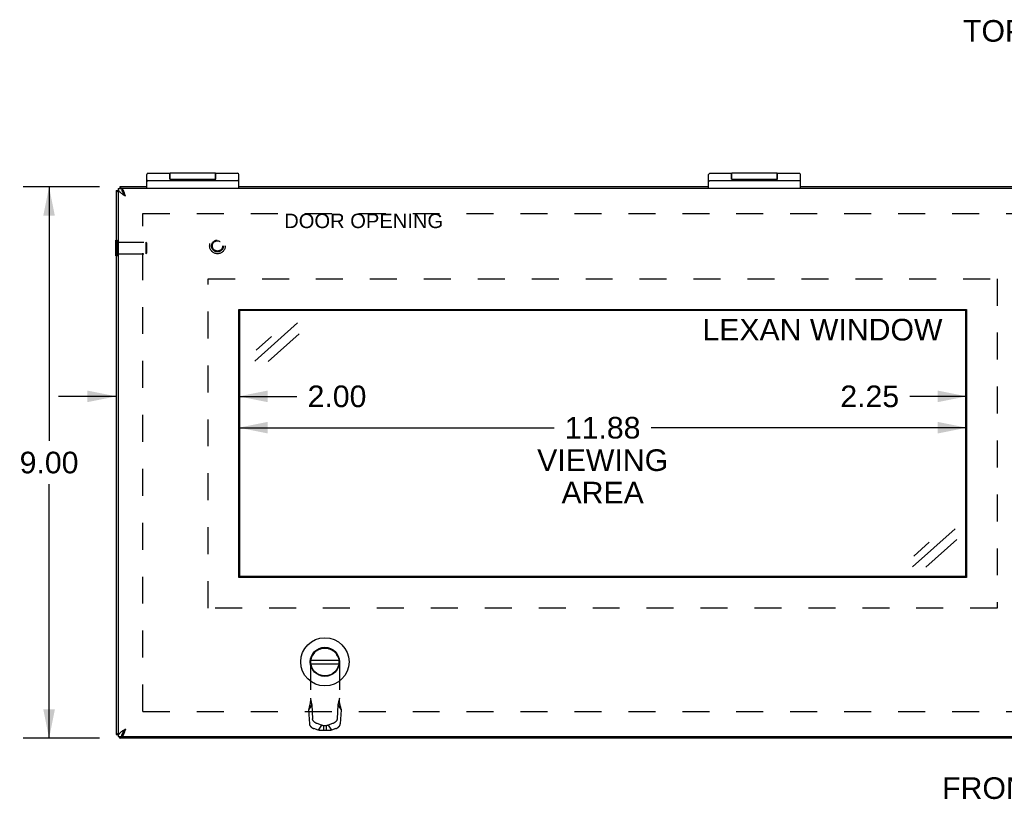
# Model space of a CAD drawing. Header units: inches. Extents: x 0 to 80, y 0 to 51.8.
# Tile 4 of 10: x 12.2 to 28.3, y 26.4 to 39.2. Entities that reach past the tile are written whole.
import ezdxf

# ---------------------------------------------------------------- set-up
doc = ezdxf.new("R2010")
doc.units = ezdxf.units.IN
doc.header["$LTSCALE"] = 4.400265
doc.header["$MEASUREMENT"] = 0
doc.linetypes.add('HIDDEN', pattern=[0.2, 0.1, -0.1])
doc.layers.get('0').update_dxf_attribs({"linetype": 'CONTINUOUS'})
for name, color, linetype in [('02___PRT_ALL_AXES', 7, 'CONTINUOUS'), ('DEFAULT_2', 8, 'HIDDEN'), ('DIMENSIONS', 7, 'CONTINUOUS')]:
    doc.layers.add(name, color=color, linetype=linetype)
doc.styles.get("Standard").update_dxf_attribs({"font": 'arial.ttf'})
doc.dimstyles.new('DIMSTYLE_1', dxfattribs={"dimtxt": 0.352962, "dimasz": 0.470617, "dimexe": 0.09, "dimexo": 0.07, "dimgap": 0.0375, "dimtad": 0, "dimtih": 1, "dimtoh": 1, "dimzin": 4, "dimdsep": 46, "dimtxsty": 'Standard', "dimblk": '_FILLED', "dimblk1": '_FILLED', "dimblk2": '_FILLED', "dimcen": 0.09, "dimazin": 1, "dimtfac": 1, "dimtofl": 0, "dimtmove": 0, "dimatfit": 3, "dimldrblk": '_FILLED', "dimfxl": 0, "dimtolj": 1, "dimtzin": 4, "dimarcsym": 0})

# ---------------------------------------------------------------- blocks, each defined once
blk = doc.blocks.new('_FILLED')
at = {"color": 0, "linetype": 'ByBlock'}
blk.add_solid([(0, 0), (-1, 0.2), (-1, -0.2)], dxfattribs=at)
blk = doc.blocks.new('*D4')
at = {"layer": 'DIMENSIONS', "color": 2, "linetype": 'Continuous'}
for p, q in [((13.54, 36.427), (12.292, 36.427)), ((12.715, 36.427), (12.715, 32.28)), ((12.715, 27.427), (12.715, 31.574)), ((13.54, 27.427), (12.292, 27.427))]:
    blk.add_line(p, q, dxfattribs=at)
at = {"layer": 'DIMENSIONS', "color": 2, "linetype": 'Continuous', "xscale": 0.4706166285, "yscale": 0.4706166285, "zscale": 0.4706166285}
for p, rotation in [((12.715, 36.427), 90), ((12.715, 27.427), 270)]:
    blk.add_blockref('_FILLED', p, dxfattribs=dict(at, rotation=rotation))
at = {"layer": 'DIMENSIONS', "color": 2, "linetype": 'Continuous', "insert": (12.715, 32.104), "char_height": 0.353, "width": 0.95917, "attachment_point": 2, "line_spacing_factor": 0.9}
blk.add_mtext('9.00', dxfattribs=at)
blk = doc.blocks.new('*D19')
at = {"layer": 'DIMENSIONS', "color": 2, "linetype": 'Continuous'}
for p, q in [((27.685, 33.007), (26.76, 33.007)), ((29.935, 33.007), (30.876, 33.007))]:
    blk.add_line(p, q, dxfattribs=at)
at = {"layer": 'DIMENSIONS', "color": 2, "linetype": 'Continuous', "xscale": 0.4706166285, "yscale": 0.4706166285, "zscale": 0.4706166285}
blk.add_blockref('_FILLED', (27.685, 33.007), dxfattribs=at)
at = {"layer": 'DIMENSIONS', "color": 2, "linetype": 'Continuous', "xscale": 0.4706166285, "yscale": 0.4706166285, "zscale": 0.4706166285, "rotation": 180}
blk.add_blockref('_FILLED', (29.935, 33.007), dxfattribs=at)
at = {"layer": 'DIMENSIONS', "color": 2, "linetype": 'Continuous', "insert": (26.584, 33.184), "char_height": 0.353, "width": 0.95917, "attachment_point": 3, "line_spacing_factor": 0.9}
blk.add_mtext('2.25', dxfattribs=at)
blk = doc.blocks.new('*D20')
at = {"layer": 'DIMENSIONS', "color": 2, "linetype": 'Continuous'}
for p, q in [((13.81, 33.007), (12.868, 33.007)), ((15.81, 33.007), (16.757, 33.007))]:
    blk.add_line(p, q, dxfattribs=at)
at = {"layer": 'DIMENSIONS', "color": 2, "linetype": 'Continuous', "xscale": 0.4706166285, "yscale": 0.4706166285, "zscale": 0.4706166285}
blk.add_blockref('_FILLED', (13.81, 33.007), dxfattribs=at)
at = {"layer": 'DIMENSIONS', "color": 2, "linetype": 'Continuous', "xscale": 0.4706166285, "yscale": 0.4706166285, "zscale": 0.4706166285, "rotation": 180}
blk.add_blockref('_FILLED', (15.81, 33.007), dxfattribs=at)
at = {"layer": 'DIMENSIONS', "color": 2, "linetype": 'Continuous', "insert": (16.933, 33.184), "char_height": 0.353, "width": 0.95917, "attachment_point": 1, "line_spacing_factor": 0.9}
blk.add_mtext('2.00', dxfattribs=at)
blk = doc.blocks.new('*D21')
at = {"layer": 'DIMENSIONS', "color": 2, "linetype": 'Continuous'}
for p, q in [((15.81, 32.496), (20.954, 32.496)), ((27.685, 32.496), (22.54, 32.496))]:
    blk.add_line(p, q, dxfattribs=at)
at = {"layer": 'DIMENSIONS', "color": 2, "linetype": 'Continuous', "xscale": 0.4706166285, "yscale": 0.4706166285, "zscale": 0.4706166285, "rotation": 180}
blk.add_blockref('_FILLED', (15.81, 32.496), dxfattribs=at)
at = {"layer": 'DIMENSIONS', "color": 2, "linetype": 'Continuous', "xscale": 0.4706166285, "yscale": 0.4706166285, "zscale": 0.4706166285}
blk.add_blockref('_FILLED', (27.685, 32.496), dxfattribs=at)
at = {"layer": 'DIMENSIONS', "color": 2, "linetype": 'Continuous', "insert": (21.747, 32.672), "char_height": 0.353, "width": 2.13221, "attachment_point": 2, "line_spacing_factor": 0.9}
blk.add_mtext('11.88\\PVIEWING\\PAREA', dxfattribs=at)

msp = doc.modelspace()

# ---------------------------------------------------------------- linework, layer by layer
at = {"color": 7, "linetype": 'Continuous'}
for p, q in [((14.6846, 36.553), (14.6846, 36.6468)), ((14.6896, 36.5537), (14.6896, 36.6468)), ((15.4296, 36.5537), (15.4296, 36.6468)), ((15.4346, 36.553), (15.4346, 36.6468)), ((23.8512, 36.553), (23.8512, 36.6468)), ((23.8562, 36.5537), (23.8562, 36.6468)), ((24.5962, 36.5537), (24.5962, 36.6468)), ((24.6012, 36.553), (24.6012, 36.6468)), ((14.3096, 36.397), (14.3096, 36.6268)), ((14.3296, 36.527), (15.7896, 36.527)), ((14.6846, 36.5537), (15.4346, 36.5537)), ((15.8096, 36.397), (15.8096, 36.6268)), ((23.4762, 36.397), (23.4762, 36.6268)), ((23.4962, 36.527), (24.9562, 36.527)), ((23.8512, 36.5537), (24.6012, 36.5537)), ((24.9762, 36.397), (24.9762, 36.6268)), ((13.8096, 36.3671), (13.8396, 36.3671)), ((13.8396, 36.397), (13.8996, 36.397)), ((13.8696, 36.4271), (13.8696, 36.397)), ((13.9046, 36.396), (13.9046, 36.3657)), ((13.8056, 35.2991), (13.8056, 35.5551)), ((13.8056, 35.5551), (13.8096, 35.5551)), ((13.8056, 35.2991), (13.8096, 35.2991)), ((15.8252, 30.0676), (15.8252, 34.4114)), ((15.8252, 34.4114), (27.6689, 34.4114)), ((27.6689, 34.4114), (27.6689, 30.0676)), ((27.6689, 30.0676), (15.8252, 30.0676)), ((16.9865, 28.7047), (17.4426, 28.7047)), ((16.9865, 28.6452), (17.4426, 28.6452)), ((13.8096, 27.4871), (13.8396, 27.4871)), ((13.9046, 27.458), (13.9046, 27.4883)), ((13.8396, 27.457), (13.8996, 27.457)), ((13.8696, 27.4271), (13.8696, 27.457))]:
    msp.add_line(p, q, dxfattribs=at)
at = {"color": 3, "linetype": 'Continuous'}
for p, q in [((13.8096, 36.3671), (13.8096, 27.4871)), ((13.8396, 36.397), (13.8396, 27.457)), ((14.3096, 36.4271), (13.8696, 36.4271)), ((13.9026, 36.3726), (13.9046, 36.3706)), ((13.9046, 36.396), (13.9046, 36.397)), ((43.7146, 36.397), (13.9046, 36.397)), ((23.4762, 36.4271), (15.8096, 36.4271)), ((32.6429, 36.4271), (24.9762, 36.4271)), ((13.9596, 36.277), (13.955, 36.2913)), ((15.8096, 30.052), (15.8096, 34.427)), ((15.8096, 34.427), (27.6846, 34.427)), ((27.6846, 34.427), (27.6846, 30.052)), ((27.6846, 30.052), (15.8096, 30.052)), ((13.9046, 27.4835), (13.9027, 27.4816)), ((43.7496, 27.4271), (13.8696, 27.4271)), ((13.9046, 27.458), (13.9046, 27.457)), ((13.9046, 27.457), (43.7146, 27.457))]:
    msp.add_line(p, q, dxfattribs=at)
for points in [[(13.8096, 36.3671), (13.8098, 36.3655), (13.8105, 36.364), (13.8117, 36.3625), (13.8133, 36.3609), (13.8153, 36.3594), (13.8179, 36.3579), (13.8208, 36.3564), (13.8242, 36.3548), (13.828, 36.3533), (13.8321, 36.3518), (13.8367, 36.3502), (13.8396, 36.3493)], [(13.8396, 36.397), (13.8398, 36.392), (13.8406, 36.387), (13.8419, 36.382), (13.8437, 36.377), (13.8459, 36.372), (13.8487, 36.367), (13.8519, 36.362), (13.8556, 36.357), (13.8598, 36.352), (13.8644, 36.347), (13.8693, 36.342), (13.8747, 36.337), (13.8804, 36.332), (13.8865, 36.327), (13.8929, 36.322), (13.8996, 36.317), (13.9065, 36.312), (13.9136, 36.307), (13.921, 36.302), (13.9285, 36.297), (13.9362, 36.292), (13.9439, 36.287), (13.9517, 36.282), (13.9596, 36.277)], [(13.8696, 36.4271), (13.8711, 36.4268), (13.8726, 36.4261), (13.8742, 36.425), (13.8757, 36.4234), (13.8772, 36.4213), (13.8787, 36.4188), (13.8803, 36.4158), (13.8818, 36.4124), (13.8833, 36.4087), (13.8849, 36.4045), (13.8864, 36.4), (13.8873, 36.397)], [(13.955, 36.2913), (13.9527, 36.2985), (13.9504, 36.3055), (13.9481, 36.3124), (13.9458, 36.3192), (13.9435, 36.3259), (13.9412, 36.3324), (13.9389, 36.3387), (13.9366, 36.3447), (13.9344, 36.3506), (13.9321, 36.3561), (13.9298, 36.3614), (13.9275, 36.3663), (13.9252, 36.371), (13.9229, 36.3753), (13.9206, 36.3792), (13.9183, 36.3828), (13.916, 36.386), (13.9137, 36.3888), (13.9114, 36.3912), (13.9091, 36.3932), (13.9069, 36.3948), (13.9046, 36.396)], [(13.8096, 27.4871), (13.8098, 27.4886), (13.8105, 27.4901), (13.8117, 27.4917), (13.8133, 27.4932), (13.8153, 27.4947), (13.8179, 27.4963), (13.8208, 27.4978), (13.8242, 27.4993), (13.828, 27.5008), (13.8321, 27.5024), (13.8367, 27.5039), (13.8396, 27.5048)], [(13.9596, 27.577), (13.9517, 27.572), (13.9439, 27.567), (13.9362, 27.562), (13.9285, 27.557), (13.921, 27.552), (13.9136, 27.547), (13.9065, 27.542), (13.8996, 27.537), (13.8929, 27.532), (13.8865, 27.527), (13.8804, 27.522), (13.8747, 27.517), (13.8693, 27.512), (13.8644, 27.507), (13.8598, 27.502), (13.8556, 27.497), (13.8519, 27.492), (13.8487, 27.487), (13.8459, 27.482), (13.8437, 27.477), (13.8419, 27.472), (13.8406, 27.467), (13.8398, 27.462), (13.8396, 27.457)], [(13.9596, 27.577), (13.955, 27.5626), (13.9527, 27.5555), (13.9504, 27.5485), (13.9481, 27.5415), (13.9458, 27.5347), (13.9435, 27.5281), (13.9412, 27.5216), (13.9389, 27.5153), (13.9366, 27.5092), (13.9344, 27.5034), (13.9321, 27.4979), (13.9298, 27.4926), (13.9275, 27.4876), (13.9252, 27.483), (13.9229, 27.4787), (13.9206, 27.4747), (13.9183, 27.4712), (13.916, 27.468), (13.9137, 27.4651), (13.9114, 27.4627), (13.9091, 27.4607), (13.9069, 27.4592), (13.9046, 27.458)], [(13.8696, 27.4271), (13.8711, 27.4273), (13.8726, 27.428), (13.8742, 27.4292), (13.8757, 27.4308), (13.8772, 27.4328), (13.8787, 27.4354), (13.8803, 27.4383), (13.8818, 27.4417), (13.8833, 27.4455), (13.8849, 27.4496), (13.8864, 27.4542), (13.8873, 27.457)]]:
    msp.add_lwpolyline(points, dxfattribs=at)
at = {"color": 7, "linetype": 'Continuous'}
for points in [[(13.8996, 36.397), (13.8997, 36.392), (13.9001, 36.387), (13.9007, 36.382), (13.9016, 36.377), (13.9027, 36.372), (13.9041, 36.367)], [(13.9041, 36.367), (13.9058, 36.362), (13.9076, 36.357), (13.9097, 36.352), (13.912, 36.347), (13.9145, 36.342), (13.9171, 36.337)], [(13.9171, 36.337), (13.92, 36.332), (13.923, 36.327)], [(13.923, 36.327), (13.9262, 36.322), (13.9296, 36.317), (13.933, 36.312), (13.9366, 36.307), (13.9403, 36.302), (13.944, 36.297), (13.9479, 36.292), (13.9517, 36.287), (13.9556, 36.282), (13.9596, 36.277)], [(13.9596, 36.277), (13.9568, 36.2813), (13.9541, 36.2856), (13.9513, 36.2898), (13.9486, 36.294), (13.9458, 36.2981), (13.9431, 36.3021), (13.9403, 36.306), (13.9376, 36.3097), (13.9348, 36.3132), (13.9321, 36.3165), (13.9293, 36.3197), (13.9266, 36.3226), (13.9246, 36.3245)], [(13.9058, 27.492), (13.9041, 27.487), (13.9027, 27.482), (13.9016, 27.477), (13.9007, 27.472), (13.9001, 27.467), (13.8997, 27.462), (13.8996, 27.457)], [(13.9171, 27.517), (13.9145, 27.512), (13.912, 27.507), (13.9097, 27.502), (13.9076, 27.497), (13.9058, 27.492)], [(13.9262, 27.532), (13.923, 27.527), (13.92, 27.522), (13.9171, 27.517)], [(13.9596, 27.577), (13.9568, 27.5727), (13.9541, 27.5684), (13.9513, 27.5641), (13.9486, 27.5599), (13.9458, 27.5559), (13.9431, 27.5519), (13.9403, 27.548), (13.9376, 27.5443), (13.9348, 27.5408), (13.9321, 27.5374), (13.9293, 27.5343), (13.9266, 27.5314), (13.9246, 27.5295)], [(13.9596, 27.577), (13.9556, 27.572), (13.9517, 27.567), (13.9479, 27.562), (13.944, 27.557), (13.9403, 27.552), (13.9366, 27.547), (13.933, 27.542), (13.9296, 27.537), (13.9262, 27.532)]]:
    msp.add_lwpolyline(points, dxfattribs=at)
for radius in [0.3941, 0.2375, 0.23]:
    msp.add_circle((17.2146, 28.675), radius, dxfattribs=at)
for centre, start, end in [((14.3296, 36.6268), 90, 180), ((15.7896, 36.6268), 0, 90), ((23.4962, 36.6268), 90, 180), ((24.9562, 36.6268), 0, 90), ((14.3296, 36.507), 90, 180), ((15.7896, 36.507), 0, 90), ((23.4962, 36.507), 90, 180), ((24.9562, 36.507), 0, 90)]:
    msp.add_arc(centre, 0.02, start, end, dxfattribs=at)
at = {"layer": '02___PRT_ALL_AXES', "color": 7, "linetype": 'Continuous'}
for p, q in [((14.3296, 36.6468), (14.6846, 36.6468)), ((15.4296, 36.6468), (14.6896, 36.6468)), ((15.4346, 36.6468), (15.7896, 36.6468)), ((23.4962, 36.6468), (23.8512, 36.6468)), ((24.5962, 36.6468), (23.8562, 36.6468)), ((24.6012, 36.6468), (24.9562, 36.6468)), ((14.6896, 36.5673), (14.6846, 36.5673)), ((14.6864, 36.527), (14.6864, 36.537)), ((14.6864, 36.537), (15.4356, 36.537)), ((14.9347, 36.527), (14.9347, 36.537)), ((14.9491, 36.527), (14.9491, 36.537)), ((15.1842, 36.527), (15.1842, 36.537)), ((15.3322, 36.527), (15.3322, 36.537)), ((15.4346, 36.5673), (15.4296, 36.5673)), ((15.4302, 36.527), (15.4302, 36.537)), ((15.4356, 36.527), (15.4356, 36.537)), ((23.8562, 36.5673), (23.8512, 36.5673)), ((23.853, 36.527), (23.853, 36.537)), ((23.853, 36.537), (24.6022, 36.537)), ((24.1013, 36.527), (24.1013, 36.537)), ((24.1158, 36.527), (24.1158, 36.537)), ((24.3508, 36.527), (24.3508, 36.537)), ((24.4989, 36.527), (24.4989, 36.537)), ((24.6012, 36.5673), (24.5962, 36.5673)), ((24.5968, 36.527), (24.5968, 36.537)), ((24.6022, 36.527), (24.6022, 36.537))]:
    msp.add_line(p, q, dxfattribs=at)
at = {"layer": 'DEFAULT_2', "color": 8, "linetype": 'HIDDEN'}
for p, q in [((14.2472, 27.8647), (14.2472, 35.9894)), ((14.2472, 35.9894), (43.3719, 35.9894)), ((13.8096, 35.5551), (13.8236, 35.5551)), ((13.8236, 35.2991), (13.8236, 35.5551)), ((13.8236, 35.5211), (14.2956, 35.5211)), ((14.2956, 35.5211), (14.2956, 35.3331)), ((14.3056, 35.5111), (14.2956, 35.5211)), ((14.3056, 35.5111), (14.3056, 35.3431)), ((14.3056, 35.3431), (14.2956, 35.3331)), ((13.8096, 35.2991), (13.8236, 35.2991)), ((13.8236, 35.3331), (14.2956, 35.3331)), ((15.3096, 29.552), (15.3096, 34.927)), ((15.3096, 34.927), (28.1846, 34.927)), ((28.1846, 34.927), (28.1846, 29.552)), ((28.1846, 29.552), (15.3096, 29.552)), ((17.2148, 28.895), (17.2144, 28.895)), ((16.9784, 28.659), (16.9784, 28.0061)), ((17.4508, 28.659), (17.4508, 28.0061)), ((17.0013, 27.9754), (16.9496, 27.8938)), ((16.9659, 27.9581), (16.9628, 27.9464)), ((16.9693, 27.9711), (16.9659, 27.9581)), ((17.0013, 27.9754), (17.0145, 27.7427)), ((17.4278, 27.9754), (17.4146, 27.7427)), ((17.4278, 27.9754), (17.4795, 27.8938)), ((14.2472, 27.8647), (43.3719, 27.8647)), ((16.9496, 27.8938), (16.9628, 27.6611)), ((17.4795, 27.8938), (17.4663, 27.6611)), ((17.1596, 27.6422), (17.0881, 27.6669)), ((17.1596, 27.6422), (17.1079, 27.5606)), ((17.1925, 27.6313), (17.1925, 27.5555)), ((17.2367, 27.6313), (17.1925, 27.6313)), ((17.2367, 27.6313), (17.2367, 27.5555)), ((17.341, 27.6669), (17.2695, 27.6422)), ((17.2695, 27.6422), (17.3212, 27.5606)), ((17.1079, 27.5606), (17.0364, 27.5853)), ((17.2367, 27.5555), (17.1925, 27.5555)), ((17.3927, 27.5853), (17.3212, 27.5606))]:
    msp.add_line(p, q, dxfattribs=at)
for points in [[(16.9784, 28.051), (16.9783, 28.0447), (16.9781, 28.038), (16.9778, 28.0313), (16.9773, 28.0245), (16.9767, 28.0178), (16.976, 28.0111), (16.9752, 28.0044), (16.9742, 27.9977), (16.9731, 27.991), (16.9719, 27.9843), (16.9705, 27.9777), (16.9691, 27.9711), (16.9675, 27.9644), (16.9659, 27.9581)], [(16.9784, 28.0061), (16.9761, 27.9971), (16.9738, 27.9883), (16.9716, 27.9796), (16.9693, 27.9711)], [(16.9784, 28.0819), (16.9811, 28.0681), (16.9839, 28.0544), (16.9866, 28.0408), (16.9894, 28.0274), (16.9923, 28.0142), (16.9952, 28.0011), (16.9982, 27.9881), (17.0013, 27.9754)], [(17.4508, 28.0819), (17.448, 28.0681), (17.4453, 28.0544), (17.4425, 28.0408), (17.4397, 28.0274), (17.4368, 28.0142), (17.4339, 28.0011), (17.4309, 27.9881), (17.4278, 27.9754)], [(17.4632, 27.9581), (17.4616, 27.9644), (17.46, 27.9711), (17.4586, 27.9777), (17.4572, 27.9843), (17.456, 27.991), (17.4549, 27.9977), (17.454, 28.0044), (17.4531, 28.0111), (17.4524, 28.0178), (17.4518, 28.0245), (17.4513, 28.0313), (17.451, 28.038), (17.4508, 28.0447), (17.4508, 28.051)], [(17.4508, 28.0061), (17.453, 27.9971), (17.4553, 27.9883), (17.4576, 27.9796), (17.4598, 27.9711), (17.4663, 27.9464)], [(16.9628, 27.9464), (16.9607, 27.9384), (16.9587, 27.9306), (16.9567, 27.923), (16.9548, 27.9155), (16.953, 27.9081), (16.9513, 27.9009), (16.9496, 27.8938)], [(17.4663, 27.9464), (17.4684, 27.9384), (17.4704, 27.9306), (17.4724, 27.923), (17.4743, 27.9155), (17.4761, 27.9081), (17.4779, 27.9009), (17.4795, 27.8938)], [(16.9628, 27.6611), (16.9629, 27.6595), (16.9631, 27.6579), (16.9634, 27.6562), (16.9637, 27.6545), (16.9641, 27.6528), (16.9646, 27.6511), (16.9652, 27.6493), (16.9658, 27.6476), (16.9664, 27.6458), (16.9672, 27.6441), (16.968, 27.6423), (16.9689, 27.6405), (16.9698, 27.6387), (16.9708, 27.6369), (16.9718, 27.6352), (16.973, 27.6334), (16.9741, 27.6316), (16.9754, 27.6298), (16.9767, 27.628), (16.978, 27.6263), (16.9794, 27.6245), (16.9809, 27.6228), (16.9824, 27.6211), (16.984, 27.6193), (16.9856, 27.6177), (16.9872, 27.616), (16.9889, 27.6143), (16.9907, 27.6127), (16.9925, 27.6111), (16.9943, 27.6095), (16.9962, 27.6079), (16.9981, 27.6064), (17, 27.6049), (17.002, 27.6035), (17.004, 27.602), (17.006, 27.6006), (17.0081, 27.5993), (17.0102, 27.5979), (17.0123, 27.5966), (17.0144, 27.5954), (17.0166, 27.5942), (17.0187, 27.593), (17.0209, 27.5919), (17.0231, 27.5908), (17.0253, 27.5898), (17.0275, 27.5888), (17.0298, 27.5879), (17.032, 27.587), (17.0342, 27.5861), (17.0364, 27.5853)], [(17.0881, 27.6669), (17.0859, 27.6676), (17.0837, 27.6685), (17.0815, 27.6694), (17.0793, 27.6703), (17.077, 27.6713), (17.0748, 27.6723), (17.0726, 27.6734), (17.0705, 27.6745), (17.0683, 27.6757), (17.0661, 27.6769), (17.064, 27.6782), (17.0619, 27.6794), (17.0598, 27.6808), (17.0578, 27.6821), (17.0557, 27.6835), (17.0537, 27.685), (17.0517, 27.6864), (17.0498, 27.6879), (17.0479, 27.6895), (17.046, 27.691), (17.0442, 27.6926), (17.0424, 27.6942), (17.0407, 27.6958), (17.039, 27.6975), (17.0373, 27.6992), (17.0357, 27.7009), (17.0341, 27.7026), (17.0326, 27.7043), (17.0312, 27.706), (17.0297, 27.7078), (17.0284, 27.7095), (17.0271, 27.7113), (17.0259, 27.7131), (17.0247, 27.7149), (17.0236, 27.7167), (17.0225, 27.7185), (17.0215, 27.7202), (17.0206, 27.722), (17.0197, 27.7238), (17.0189, 27.7256), (17.0182, 27.7274), (17.0175, 27.7291), (17.0169, 27.7309), (17.0163, 27.7326), (17.0159, 27.7343), (17.0155, 27.736), (17.0151, 27.7377), (17.0149, 27.7394), (17.0147, 27.741), (17.0145, 27.7427)], [(17.1925, 27.6313), (17.19, 27.6318), (17.1876, 27.6323), (17.1852, 27.6328), (17.1828, 27.6334), (17.1804, 27.6341), (17.178, 27.6348), (17.1756, 27.6355), (17.1733, 27.6363), (17.171, 27.6372), (17.1686, 27.6381), (17.1663, 27.639), (17.1641, 27.64), (17.1618, 27.6411), (17.1596, 27.6422)], [(17.2695, 27.6422), (17.2673, 27.6411), (17.265, 27.64), (17.2628, 27.639), (17.2605, 27.6381), (17.2582, 27.6372), (17.2558, 27.6363), (17.2535, 27.6355), (17.2511, 27.6348), (17.2487, 27.6341), (17.2463, 27.6334), (17.2439, 27.6328), (17.2415, 27.6323), (17.2391, 27.6318), (17.2367, 27.6313)], [(17.4146, 27.7427), (17.4145, 27.741), (17.4143, 27.7394), (17.414, 27.7377), (17.4137, 27.736), (17.4133, 27.7343), (17.4128, 27.7326), (17.4123, 27.7309), (17.4116, 27.7291), (17.411, 27.7274), (17.4102, 27.7256), (17.4094, 27.7238), (17.4086, 27.722), (17.4076, 27.7202), (17.4066, 27.7185), (17.4056, 27.7167), (17.4044, 27.7149), (17.4033, 27.7131), (17.402, 27.7113), (17.4007, 27.7095), (17.3994, 27.7078), (17.398, 27.706), (17.3965, 27.7043), (17.395, 27.7026), (17.3934, 27.7009), (17.3918, 27.6992), (17.3902, 27.6975), (17.3885, 27.6958), (17.3867, 27.6942), (17.3849, 27.6926), (17.3831, 27.691), (17.3812, 27.6895), (17.3793, 27.6879), (17.3774, 27.6864), (17.3754, 27.685), (17.3734, 27.6835), (17.3714, 27.6821), (17.3693, 27.6808), (17.3672, 27.6794), (17.3651, 27.6782), (17.363, 27.6769), (17.3608, 27.6757), (17.3587, 27.6745), (17.3565, 27.6734), (17.3543, 27.6723), (17.3521, 27.6713), (17.3499, 27.6703), (17.3477, 27.6694), (17.3454, 27.6685), (17.3432, 27.6676), (17.341, 27.6669)], [(17.3927, 27.5853), (17.3949, 27.5861), (17.3972, 27.587), (17.3994, 27.5879), (17.4016, 27.5888), (17.4038, 27.5898), (17.406, 27.5908), (17.4082, 27.5919), (17.4104, 27.593), (17.4125, 27.5942), (17.4147, 27.5954), (17.4168, 27.5966), (17.4189, 27.5979), (17.421, 27.5993), (17.4231, 27.6006), (17.4251, 27.602), (17.4271, 27.6035), (17.4291, 27.6049), (17.431, 27.6064), (17.4329, 27.6079), (17.4348, 27.6095), (17.4366, 27.6111), (17.4384, 27.6127), (17.4402, 27.6143), (17.4419, 27.616), (17.4435, 27.6177), (17.4452, 27.6193), (17.4467, 27.6211), (17.4482, 27.6228), (17.4497, 27.6245), (17.4511, 27.6263), (17.4524, 27.628), (17.4537, 27.6298), (17.455, 27.6316), (17.4562, 27.6334), (17.4573, 27.6352), (17.4583, 27.6369), (17.4593, 27.6387), (17.4603, 27.6405), (17.4611, 27.6423), (17.4619, 27.6441), (17.4627, 27.6458), (17.4634, 27.6476), (17.464, 27.6493), (17.4645, 27.6511), (17.465, 27.6528), (17.4654, 27.6545), (17.4657, 27.6562), (17.466, 27.6579), (17.4662, 27.6595), (17.4663, 27.6611)], [(17.1925, 27.5555), (17.1876, 27.555), (17.1827, 27.5546), (17.1779, 27.5544), (17.173, 27.5542), (17.1682, 27.554), (17.1633, 27.554), (17.1585, 27.5541), (17.1538, 27.5542), (17.149, 27.5545), (17.1443, 27.5548), (17.1396, 27.5552), (17.1349, 27.5557), (17.1303, 27.5563), (17.1257, 27.557), (17.1212, 27.5578), (17.1167, 27.5586), (17.1123, 27.5596), (17.1079, 27.5606)], [(17.3212, 27.5606), (17.3173, 27.5597), (17.3133, 27.5588), (17.3093, 27.558), (17.3052, 27.5573), (17.3011, 27.5567), (17.297, 27.5561), (17.2928, 27.5556), (17.2886, 27.5551), (17.2844, 27.5548), (17.2801, 27.5545), (17.2758, 27.5543), (17.2715, 27.5541), (17.2672, 27.554), (17.2629, 27.554), (17.2585, 27.5541), (17.2542, 27.5542), (17.2498, 27.5544), (17.2454, 27.5547), (17.2411, 27.5551), (17.2367, 27.5555)]]:
    msp.add_lwpolyline(points, dxfattribs=at)
for radius in [0.128, 0.0965, 0.094, 0.084]:
    msp.add_circle((15.4626, 35.462), radius, dxfattribs=at)
for centre, start, end in [((17.2144, 28.659), 90, 180), ((17.2148, 28.659), 0, 90)]:
    msp.add_arc(centre, 0.236, start, end, dxfattribs=at)
at = {"layer": 'DIMENSIONS', "color": 7, "linetype": 'Continuous'}
for p, q in [((16.07, 33.5841), (16.7694, 34.2058)), ((16.0912, 33.7603), (16.3449, 33.9858)), ((16.7959, 34.028), (16.2898, 33.5782)), ((26.801, 30.2254), (27.5004, 30.847)), ((26.8222, 30.4015), (27.0759, 30.627)), ((27.5269, 30.6693), (27.0208, 30.2195))]:
    msp.add_line(p, q, dxfattribs=at)

# ---------------------------------------------------------------- texts
at = {"layer": 'DIMENSIONS', "color": 2, "linetype": 'Continuous', "attachment_point": 2, "line_spacing_factor": 0.9}
for s, insert, char_height, width in [('TOP VIEW', (28.8321, 39.1472), 0.35296, 2.405131), ('DOOR OPENING', (17.8476, 35.9884), 0.235308, 2.589266), ('LEXAN WINDOW', (25.3329, 34.2719), 0.352962, 3.910142), ('FRONT VIEW', (28.8332, 26.7911), 0.35296, 3.08875)]:
    msp.add_mtext(s, dxfattribs=dict(at, insert=insert, char_height=char_height, width=width))

# ---------------------------------------------------------------- dimensions: what is measured, and where the dimension line sits
at = {"layer": 'DIMENSIONS', "color": 2, "linetype": 'Continuous'}
dim = msp.add_linear_dim(base=(12.7152, 27.4271), p1=(13.6101, 36.4271), p2=(13.6101, 27.4271), angle=270, dimstyle='DIMSTYLE_1', dxfattribs=at)
dim.commit()
dim.dimension.update_dxf_attribs({"geometry": '*D4', "text_midpoint": (12.7141, 31.9251), "dimtype": 160})
for base, p1, p2, picture, middle in [((15.8096, 33.0074), (13.8096, 27.4871), (15.8096, 34.427), '*D20', (17.4084, 33.0055)), ((29.9346, 33.0074), (27.6846, 34.427), (29.9346, 34.427), '*D19', (26.1011, 33.0055))]:
    dim = msp.add_linear_dim(base=base, p1=p1, p2=p2, dimstyle='DIMSTYLE_1', dxfattribs=at)
    dim.commit()
    dim.dimension.update_dxf_attribs({"geometry": picture, "text_midpoint": middle, "dimtype": 160})
dim = msp.add_linear_dim(base=(27.6845631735, 32.4958612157), p1=(15.8095631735, 34.4269862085), p2=(27.6845631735, 34.4269862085), text='<>\\PVIEWING\\PAREA', dimstyle='DIMSTYLE_1', dxfattribs=at)
dim.commit()
dim.dimension.update_dxf_attribs({"geometry": '*D21', "text_midpoint": (21.7470631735, 31.9664175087), "dimtype": 160})

doc.saveas('drawing.dxf')
